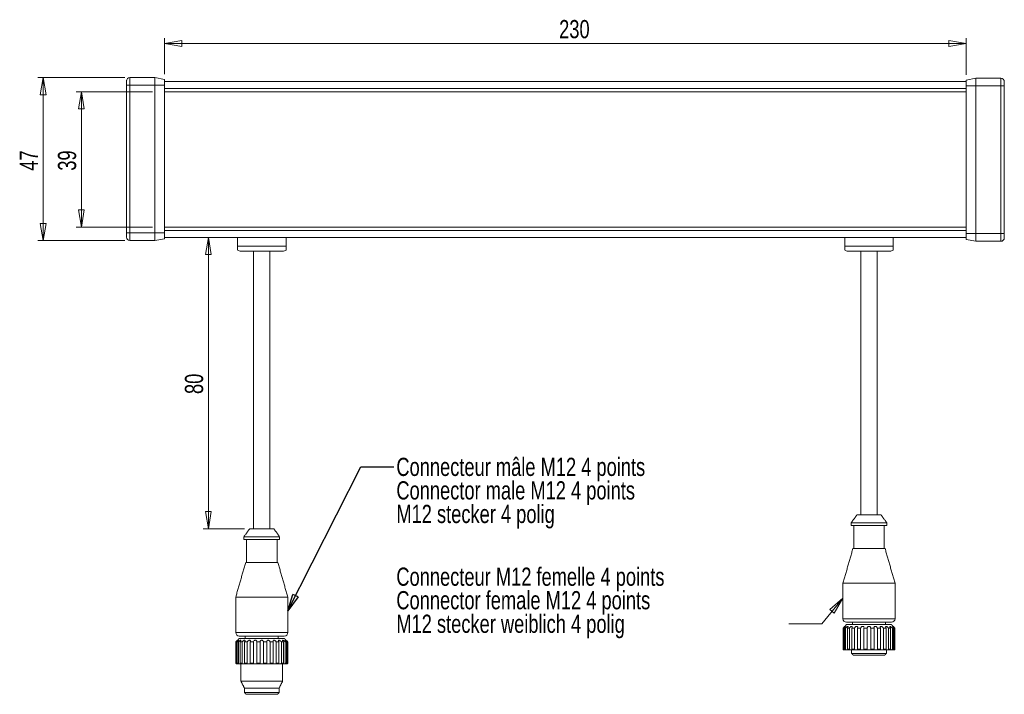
# Model space of a CAD drawing. Header units: millimetres. Extents: x 25 to 384, y 33 to 282.
# Tile 5 of 6: x 182 to 371, y 77 to 207. Entities that reach past the tile are written whole.
import ezdxf

# ---------------------------------------------------------------- set-up
doc = ezdxf.new("R2010")
doc.units = ezdxf.units.MM
doc.styles.add('SLDTEXTSTYLE0', font='TXT', dxfattribs={"width": 0.75})
doc.dimstyles.new('SLDDIMSTYLE0', dxfattribs={"dimtxt": 3.5, "dimasz": 3.302, "dimexe": 0, "dimexo": 0.0625, "dimgap": 0.875, "dimtad": 1, "dimtoh": 1, "dimlfac": 1.5, "dimrnd": 1e-09, "dimzin": 12, "dimdsep": 46, "dimtxsty": 'SLDTEXTSTYLE0', "dimblk1": 'CLOSED', "dimblk2": 'CLOSED', "dimsah": 1, "dimcen": 0.09, "dimadec": 0, "dimazin": 0, "dimtfac": 1, "dimtofl": 0, "dimtmove": 0, "dimatfit": 3, "dimldrblk": 'CLOSED', "dimfxl": 0, "dimtolj": 1, "dimtzin": 12, "dimarcsym": 0})
doc.dimstyles.new('SLDDIMSTYLE1', dxfattribs={"dimtxt": 0, "dimasz": 3.302, "dimexe": 0, "dimexo": 0.0625, "dimgap": 0, "dimtad": 0, "dimtih": 1, "dimtoh": 1, "dimdec": 0, "dimrnd": 1e-09, "dimzin": 0, "dimdsep": 46, "dimtxsty": 'Standard', "dimblk1": 'CLOSED', "dimblk2": 'CLOSED', "dimsah": 1, "dimcen": 0.09, "dimadec": 0, "dimazin": 0, "dimtfac": 3.302, "dimtdec": 0, "dimtofl": 0, "dimtmove": 0, "dimatfit": 3, "dimldrblk": 'CLOSED', "dimfxl": 0, "dimtolj": 1, "dimtzin": 0, "dimarcsym": 0})

# ---------------------------------------------------------------- blocks, each defined once
blk = doc.blocks.new('_CLOSED')
at = {"color": 0, "linetype": 'ByBlock', "lineweight": -2}
for p, q in [((-1, 0.166667), (0, 0)), ((-1, 0.166667), (-1, -0.166667)), ((0, 0), (-1, -0.166667)), ((0, 0), (-1, 0))]:
    blk.add_line(p, q, dxfattribs=at)
blk = doc.blocks.new('*D7')
at = {"color": 7, "linetype": 'Continuous', "lineweight": 0}
for p, q in [((209.39, 196.32), (209.39, 203.21)), ((363.39, 196.18), (363.39, 203.21)), ((209.39, 202.21), (363.39, 202.21))]:
    blk.add_line(p, q, dxfattribs=at)
at = {"color": 7, "linetype": 'Continuous', "lineweight": 0, "xscale": 3.302, "yscale": 3.302, "rotation": 180.0000000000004}
blk.add_blockref('_CLOSED', (209.39, 202.21, 24.38), dxfattribs=at)
at = {"color": 7, "linetype": 'Continuous', "lineweight": 0, "xscale": 3.302, "yscale": 3.302}
blk.add_blockref('_CLOSED', (363.39, 202.21, 24.38), dxfattribs=at)
at = {"color": 7, "linetype": 'Continuous', "lineweight": 0, "insert": (285.19, 206.72), "char_height": 3.5, "attachment_point": 1, "style": 'SLDTEXTSTYLE0'}
blk.add_mtext('230', dxfattribs=at)
blk = doc.blocks.new('*D8')
at = {"color": 7, "linetype": 'Continuous', "lineweight": 0}
for p, q in [((201.72, 195.65), (185.05, 195.65)), ((186.05, 195.65), (186.05, 164.32)), ((201.72, 164.32), (185.05, 164.32))]:
    blk.add_line(p, q, dxfattribs=at)
at = {"color": 7, "linetype": 'Continuous', "lineweight": 0, "xscale": 3.302, "yscale": 3.302}
for p, rotation in [((186.05, 195.65, 24.38), 90.0000000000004), ((186.05, 164.32, 24.38), 270.0000000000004)]:
    blk.add_blockref('_CLOSED', p, dxfattribs=dict(at, rotation=rotation))
at = {"color": 7, "linetype": 'Continuous', "lineweight": 0, "insert": (181.54, 177.75), "char_height": 3.5, "attachment_point": 1, "rotation": 90, "style": 'SLDTEXTSTYLE0'}
blk.add_mtext('47', dxfattribs=at)
blk = doc.blocks.new('*D9')
at = {"color": 7, "linetype": 'Continuous', "lineweight": 0}
for p, q in [((207.05, 192.92), (192.4, 192.92)), ((193.4, 192.92), (193.4, 166.92)), ((207.05, 166.92), (192.4, 166.92))]:
    blk.add_line(p, q, dxfattribs=at)
at = {"color": 7, "linetype": 'Continuous', "lineweight": 0, "xscale": 3.302, "yscale": 3.302}
for p, rotation in [((193.4, 192.92, 24.38), 90.0000000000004), ((193.4, 166.92, 24.38), 270.0000000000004)]:
    blk.add_blockref('_CLOSED', p, dxfattribs=dict(at, rotation=rotation))
at = {"color": 7, "linetype": 'Continuous', "lineweight": 0, "insert": (188.89, 177.75), "char_height": 3.5, "attachment_point": 1, "rotation": 90, "style": 'SLDTEXTSTYLE0'}
blk.add_mtext('39', dxfattribs=at)
blk = doc.blocks.new('*D10')
at = {"color": 7, "linetype": 'Continuous', "lineweight": 0}
for p, q in [((217.79, 108.92), (217.79, 164.92)), ((224.74, 108.92), (216.79, 108.92))]:
    blk.add_line(p, q, dxfattribs=at)
at = {"color": 7, "linetype": 'Continuous', "lineweight": 0, "xscale": 3.302, "yscale": 3.302}
for p, rotation in [((217.79, 164.92, 24.38), 90.0000000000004), ((217.79, 108.92, 24.38), 270.0000000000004)]:
    blk.add_blockref('_CLOSED', p, dxfattribs=dict(at, rotation=rotation))
at = {"color": 7, "linetype": 'Continuous', "lineweight": 0, "insert": (213.28, 134.82), "char_height": 3.5, "attachment_point": 1, "rotation": 90, "style": 'SLDTEXTSTYLE0'}
blk.add_mtext('80', dxfattribs=at)
blk = doc.blocks.new('SW_NOTE_0')
at = {"color": 0, "linetype": 'Continuous', "lineweight": 0, "char_height": 3.5, "attachment_point": 1, "style": 'SLDTEXTSTYLE0'}
for s, insert in [('Connecteur mâle M12 4 points', (0.5, 1.73)), ('Connector male M12 4 points', (0.5, -2.79)), ('M12 stecker 4 polig', (0.5, -7.32))]:
    blk.add_mtext(s, dxfattribs=dict(at, insert=insert))
blk = doc.blocks.new('SW_NOTE_1')
at = {"color": 0, "linetype": 'Continuous', "lineweight": 0, "char_height": 3.5, "attachment_point": 1, "style": 'SLDTEXTSTYLE0'}
for s, insert in [('Connecteur M12 femelle 4 points', (-75.38, 10.79)), ('Connector female M12 4 points', (-75.38, 6.27)), ('M12 stecker weiblich 4 polig', (-75.38, 1.74))]:
    blk.add_mtext(s, dxfattribs=dict(at, insert=insert))

msp = doc.modelspace()

# ---------------------------------------------------------------- linework, layer by layer
at = {"color": 7, "linetype": 'Continuous', "lineweight": 15}
for p, q in [((202.0548, 194.1843), (202.0548, 194.9843)), ((202.7214, 195.651), (202.7214, 194.1843)), ((202.7214, 195.651), (207.4977, 195.651)), ((207.4977, 194.1843), (207.4977, 195.651)), ((207.4977, 195.651), (209.3881, 195.3176)), ((209.3881, 195.3176), (209.3881, 194.1843)), ((209.3881, 194.9176), (363.3881, 194.9176)), ((363.3881, 195.1843), (365.2785, 195.5176)), ((363.3881, 194.051), (363.3881, 195.1843)), ((365.2785, 195.5176), (365.2785, 194.051)), ((370.0548, 195.5176), (365.2785, 195.5176)), ((370.0548, 194.051), (370.0548, 195.5176)), ((202.7214, 194.1843), (202.0548, 194.1843)), ((202.0548, 165.7843), (202.0548, 194.1843)), ((202.7214, 194.1843), (207.4977, 194.1843)), ((202.7214, 194.1843), (202.7214, 165.7843)), ((207.4977, 165.7843), (207.4977, 194.1843)), ((207.4977, 194.1843), (209.3881, 194.1843)), ((209.3881, 194.1843), (209.3881, 165.7843)), ((363.3881, 193.5843), (209.3881, 193.5843)), ((363.3881, 194.051), (365.2785, 194.051)), ((363.3881, 165.651), (363.3881, 194.051)), ((370.0548, 194.051), (365.2785, 194.051)), ((365.2785, 194.051), (365.2785, 165.651)), ((370.7214, 194.051), (370.0548, 194.051)), ((370.0548, 165.651), (370.0548, 194.051)), ((370.7214, 194.851), (370.7214, 194.051)), ((370.7214, 194.051), (370.7214, 165.651)), ((363.3881, 192.9176), (209.3881, 192.9176)), ((363.3881, 166.9176), (209.3881, 166.9176)), ((202.0548, 165.7843), (202.7214, 165.7843)), ((202.0548, 164.9843), (202.0548, 165.7843)), ((202.7214, 165.7843), (207.4977, 165.7843)), ((202.7214, 165.7843), (202.7214, 164.3176)), ((209.3881, 165.7843), (207.4977, 165.7843)), ((207.4977, 164.3176), (207.4977, 165.7843)), ((209.3881, 164.651), (207.4977, 164.3176)), ((209.3881, 166.251), (363.3881, 166.251)), ((209.3881, 165.7843), (209.3881, 164.651)), ((363.3881, 164.9176), (209.3881, 164.9176)), ((223.3881, 163.251), (223.3881, 164.9176)), ((232.7214, 163.251), (232.7214, 164.9176)), ((340.0548, 163.251), (340.0548, 164.9176)), ((349.3881, 163.251), (349.3881, 164.9176)), ((365.2785, 165.651), (363.3881, 165.651)), ((363.3881, 164.5176), (363.3881, 165.651)), ((370.0548, 165.651), (365.2785, 165.651)), ((365.2785, 165.651), (365.2785, 164.1843)), ((370.0548, 165.651), (370.7214, 165.651)), ((370.0548, 164.1843), (370.0548, 165.651)), ((370.7214, 165.651), (370.7214, 164.851)), ((202.7214, 164.3176), (207.4977, 164.3176)), ((223.3881, 163.251), (232.7214, 163.251)), ((340.0548, 163.251), (349.3881, 163.251)), ((365.2785, 164.1843), (363.3881, 164.5176)), ((370.0548, 164.1843), (365.2785, 164.1843)), ((231.7881, 162.251), (224.0548, 162.251)), ((232.0548, 162.251), (231.7881, 162.251)), ((348.4548, 162.251), (340.7214, 162.251)), ((348.7214, 162.251), (348.4548, 162.251)), ((348.1548, 110.051), (341.2881, 110.051)), ((342.4021, 111.5843), (347.0407, 111.5843)), ((225.7355, 108.9176), (230.3741, 108.9176)), ((341.2881, 109.5176), (348.1548, 109.5176)), ((231.4881, 107.3843), (224.6214, 107.3843)), ((224.6214, 106.851), (231.4881, 106.851)), ((341.6331, 105.1176), (347.8098, 105.1176)), ((224.9664, 102.451), (231.1431, 102.451)), ((349.7214, 98.451), (339.7214, 98.451)), ((233.0548, 95.7843), (223.0548, 95.7843)), ((339.7214, 91.6176), (349.7214, 91.6176)), ((349.0548, 90.951), (340.3881, 90.951)), ((223.0548, 88.951), (233.0548, 88.951)), ((339.8163, 89.8176), (339.7326, 89.8176)), ((339.7326, 89.8176), (339.7326, 85.751)), ((339.8163, 85.751), (339.8163, 89.8176)), ((340.2344, 89.8176), (339.9888, 89.8176)), ((339.9888, 89.8176), (339.9888, 85.751)), ((340.2344, 85.751), (340.2344, 89.8176)), ((340.3881, 90.4843), (349.0548, 90.4843)), ((340.9582, 89.8176), (340.5675, 89.8176)), ((340.5675, 89.8176), (340.5675, 85.751)), ((340.9582, 85.751), (340.9582, 89.8176)), ((341.9385, 89.8176), (341.4293, 89.8176)), ((341.4293, 89.8176), (341.4293, 85.751)), ((341.9385, 85.751), (341.9385, 89.8176)), ((343.1084, 89.8176), (342.5155, 89.8176)), ((342.5155, 89.8176), (342.5155, 85.751)), ((343.1084, 85.751), (343.1084, 89.8176)), ((344.3883, 89.8176), (343.752, 89.8176)), ((343.752, 89.8176), (343.752, 85.751)), ((344.3883, 85.751), (344.3883, 89.8176)), ((345.6909, 89.8176), (345.0546, 89.8176)), ((345.0546, 89.8176), (345.0546, 85.751)), ((345.6909, 85.751), (345.6909, 89.8176)), ((346.9274, 89.8176), (346.3345, 89.8176)), ((346.3345, 89.8176), (346.3345, 85.751)), ((346.9274, 85.751), (346.9274, 89.8176)), ((348.0135, 89.8176), (347.5044, 89.8176)), ((347.5044, 89.8176), (347.5044, 85.751)), ((348.0135, 85.751), (348.0135, 89.8176)), ((348.8754, 89.8176), (348.4847, 89.8176)), ((348.4847, 89.8176), (348.4847, 85.751)), ((348.8754, 85.751), (348.8754, 89.8176)), ((349.4541, 89.8176), (349.2085, 89.8176)), ((349.2085, 89.8176), (349.2085, 85.751)), ((349.4541, 85.751), (349.4541, 89.8176)), ((349.7103, 89.8176), (349.6266, 89.8176)), ((349.6266, 89.8176), (349.6266, 85.751)), ((349.7103, 85.751), (349.7103, 89.8176)), ((223.1497, 87.151), (223.0659, 87.151)), ((223.0659, 87.151), (223.0659, 83.0843)), ((223.1497, 83.0843), (223.1497, 87.151)), ((223.5677, 87.151), (223.3221, 87.151)), ((223.3221, 87.151), (223.3221, 83.0843)), ((223.5677, 83.0843), (223.5677, 87.151)), ((232.3881, 88.2843), (223.7214, 88.2843)), ((223.7214, 87.8176), (232.3881, 87.8176)), ((224.2915, 87.151), (223.9008, 87.151)), ((223.9008, 87.151), (223.9008, 83.0843)), ((224.2915, 83.0843), (224.2915, 87.151)), ((225.2718, 87.151), (224.7627, 87.151)), ((224.7627, 87.151), (224.7627, 83.0843)), ((225.2718, 83.0843), (225.2718, 87.151)), ((226.4418, 87.151), (225.8488, 87.151)), ((225.8488, 87.151), (225.8488, 83.0843)), ((226.4418, 83.0843), (226.4418, 87.151)), ((227.7216, 87.151), (227.0854, 87.151)), ((227.0854, 87.151), (227.0854, 83.0843)), ((227.7216, 83.0843), (227.7216, 87.151)), ((229.0242, 87.151), (228.3879, 87.151)), ((228.3879, 87.151), (228.3879, 83.0843)), ((229.0242, 83.0843), (229.0242, 87.151)), ((230.2607, 87.151), (229.6678, 87.151)), ((229.6678, 87.151), (229.6678, 83.0843)), ((230.2607, 83.0843), (230.2607, 87.151)), ((231.3469, 87.151), (230.8377, 87.151)), ((230.8377, 87.151), (230.8377, 83.0843)), ((231.3469, 83.0843), (231.3469, 87.151)), ((232.2087, 87.151), (231.818, 87.151)), ((231.818, 87.151), (231.818, 83.0843)), ((232.2087, 83.0843), (232.2087, 87.151)), ((232.7874, 87.151), (232.5419, 87.151)), ((232.5419, 87.151), (232.5419, 83.0843)), ((232.7874, 83.0843), (232.7874, 87.151)), ((233.0437, 87.151), (232.9599, 87.151)), ((232.9599, 87.151), (232.9599, 83.0843)), ((233.0437, 83.0843), (233.0437, 87.151)), ((339.7326, 85.751), (339.8163, 85.751)), ((339.9516, 85.6176), (339.8641, 85.6176)), ((339.9516, 85.6176), (340.1118, 85.6176)), ((339.9888, 85.751), (340.2344, 85.751)), ((340.3642, 85.6176), (340.1076, 85.6176)), ((340.3642, 85.6176), (340.6655, 85.6176)), ((340.5675, 85.751), (340.9582, 85.751)), ((341.0738, 85.6176), (340.6655, 85.6176)), ((341.0738, 85.6176), (341.501, 85.6176)), ((341.4293, 85.751), (341.9385, 85.751)), ((342.0319, 85.6176), (341.4998, 85.6176)), ((342.0319, 85.6176), (342.5537, 85.6176)), ((342.5155, 85.751), (343.1084, 85.751)), ((343.1733, 85.6176), (342.5537, 85.6176)), ((343.1733, 85.6176), (343.7553, 85.6176)), ((343.752, 85.751), (344.3883, 85.751)), ((344.4202, 85.6176), (343.7553, 85.6176)), ((344.4202, 85.6176), (345.0227, 85.6176)), ((345.6876, 85.6176), (345.0227, 85.6176)), ((345.0546, 85.751), (345.6909, 85.751)), ((345.6876, 85.6176), (346.2696, 85.6176)), ((346.8892, 85.6176), (346.2696, 85.6176)), ((346.3345, 85.751), (346.9274, 85.751)), ((346.8892, 85.6176), (347.411, 85.6176)), ((347.9431, 85.6176), (347.411, 85.6176)), ((347.5044, 85.751), (348.0135, 85.751)), ((347.9431, 85.6176), (348.3691, 85.6176)), ((348.7774, 85.6176), (348.3691, 85.6176)), ((348.4847, 85.751), (348.8754, 85.751)), ((348.7771, 85.6176), (349.0786, 85.6176)), ((349.3353, 85.6176), (349.0786, 85.6176)), ((349.2085, 85.751), (349.4541, 85.751)), ((349.3319, 85.6176), (349.4912, 85.6176)), ((349.5788, 85.6176), (349.4912, 85.6176)), ((349.6266, 85.751), (349.7103, 85.751)), ((341.3881, 84.951), (348.0548, 84.951)), ((347.7214, 84.6176), (341.7214, 84.6176)), ((223.0659, 83.0843), (223.1497, 83.0843)), ((223.285, 82.951), (223.1974, 82.951)), ((223.285, 82.951), (223.4451, 82.951)), ((223.3221, 83.0843), (223.5677, 83.0843)), ((223.6976, 82.951), (223.4409, 82.951)), ((223.6976, 82.951), (223.9988, 82.951)), ((223.9008, 83.0843), (224.2915, 83.0843)), ((224.4071, 82.951), (223.9988, 82.951)), ((224.4071, 82.951), (224.8343, 82.951)), ((224.7627, 83.0843), (225.2718, 83.0843)), ((225.3652, 82.951), (224.8331, 82.951)), ((225.3652, 82.951), (225.887, 82.951)), ((225.8488, 83.0843), (226.4418, 83.0843)), ((226.5066, 82.951), (225.887, 82.951)), ((226.5066, 82.951), (227.0886, 82.951)), ((227.0854, 83.0843), (227.7216, 83.0843)), ((227.7535, 82.951), (227.0886, 82.951)), ((227.7535, 82.951), (228.356, 82.951)), ((229.021, 82.951), (228.356, 82.951)), ((228.3879, 83.0843), (229.0242, 83.0843)), ((229.021, 82.951), (229.6029, 82.951)), ((230.2225, 82.951), (229.6029, 82.951)), ((229.6678, 83.0843), (230.2607, 83.0843)), ((230.2225, 82.951), (230.7443, 82.951)), ((231.2764, 82.951), (230.7443, 82.951)), ((230.8377, 83.0843), (231.3469, 83.0843)), ((231.2764, 82.951), (231.7025, 82.951)), ((232.1107, 82.951), (231.7025, 82.951)), ((231.818, 83.0843), (232.2087, 83.0843)), ((232.1104, 82.951), (232.412, 82.951)), ((232.6686, 82.951), (232.412, 82.951)), ((232.5419, 83.0843), (232.7874, 83.0843)), ((232.6652, 82.951), (232.8246, 82.951)), ((232.9121, 82.951), (232.8246, 82.951)), ((232.9599, 83.0843), (233.0437, 83.0843)), ((224.0548, 79.5927), (232.0548, 79.5927)), ((231.3881, 78.2843), (224.7214, 78.2843)), ((224.7214, 77.4176), (231.3881, 77.4176)), ((231.0548, 77.0843), (225.0548, 77.0843))]:
    msp.add_line(p, q, dxfattribs=at)
at = {"color": 7, "linetype": 'Continuous', "lineweight": 0, "flags": 128}
msp.add_lwpolyline([(329.2919, 90.6605), (335.6419, 90.6605), (339.7214, 95.5974)], dxfattribs=at)
at = {"color": 7, "linetype": 'Continuous', "lineweight": 15, "flags": 128}
for points in [[(343.7508, 89.9682), (343.7508, 89.9703), (343.7025, 90.0656), (343.638, 90.1197), (343.5681, 90.1456), (343.4854, 90.1496), (343.4099, 90.1335), (343.3201, 90.0911), (343.2207, 90.0093), (343.1304, 89.8763), (343.1084, 89.8176), (343.1084, 89.8176)], [(227.0842, 87.3016), (227.0842, 87.3036), (227.0359, 87.3989), (226.9713, 87.4531), (226.9014, 87.4789), (226.8187, 87.483), (226.7432, 87.4669), (226.6535, 87.4245), (226.554, 87.3427), (226.4637, 87.2096), (226.4418, 87.151), (226.4418, 87.151)]]:
    msp.add_lwpolyline(points, dxfattribs=at)
at = {"color": 7, "linetype": 'Continuous', "lineweight": 15}
for centre, radius, start, end in [((202.7214, 194.9843), 0.6667, 90, 180), ((370.0548, 194.851), 0.6667, 0, 90), ((202.7214, 164.9843), 0.6667, 180, 270), ((370.0548, 164.851), 0.6667, 270, 0), ((224.0548, 163.251), 1, 228.13168, 270), ((232.0548, 163.251), 1, 270, 311.897233), ((340.7214, 163.251), 1, 228.13168, 270), ((348.7214, 163.251), 1, 270, 311.897233), ((340.3881, 91.6176), 0.6667, 180, 270), ((349.0548, 91.6176), 0.6667, 270, 0), ((223.7214, 88.951), 0.6667, 180, 270), ((232.3881, 88.951), 0.6667, 270, 0)]:
    msp.add_arc(centre, radius, start, end, dxfattribs=at)
for points, knots in [([(202.0548, 194.9843), (202.0548, 194.9848), (202.0548, 195.0089), (202.0574, 195.0517), (202.0645, 195.1005), (202.0715, 195.1336), (202.0754, 195.149), (202.0758, 195.1505), (202.0759, 195.151)], [0, 0, 0, 0, 0.00424297, 0.22081178, 0.43786002, 0.65630462, 0.87525232, 1, 1, 1, 1]), ([(370.7214, 164.851), (370.7214, 164.8505), (370.7214, 164.8264), (370.7188, 164.7836), (370.7117, 164.7348), (370.7047, 164.7017), (370.7008, 164.6863), (370.7004, 164.6848), (370.7003, 164.6843)], [0, 0, 0, 0, 0.00424297, 0.22081178, 0.43786002, 0.65630462, 0.87525232, 1, 1, 1, 1]), ([(223.3881, 162.5074), (223.3881, 162.5074), (223.3881, 162.5074), (223.3881, 162.5262), (223.3881, 162.5644), (223.3881, 162.6222), (223.3881, 162.6982), (223.3881, 162.7754), (223.3881, 162.8563), (223.3881, 162.9243), (223.3881, 162.9969), (223.3881, 163.083), (223.3881, 163.1713), (223.3881, 163.233), (223.3881, 163.251)], [0, 0, 0, 0, 0.09319682, 0.23190869, 0.37247565, 0.51403224, 0.61553384, 0.71844318, 0.77273868, 0.82781938, 0.8692277, 0.91159014, 0.97429477, 1, 1, 1, 1]), ([(232.7214, 163.251), (232.7214, 163.207), (232.7214, 163.1192), (232.7214, 163.0096), (232.7214, 162.9214), (232.7214, 162.8317), (232.7214, 162.7448), (232.7214, 162.6601), (232.7214, 162.5937), (232.7214, 162.5454), (232.7214, 162.5173), (232.7214, 162.5049), (232.7214, 162.5069), (232.7214, 162.5074)], [0, 0, 0, 0, 0.062771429, 0.125200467, 0.177870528, 0.231960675, 0.327641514, 0.425630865, 0.555481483, 0.686671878, 0.820523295, 0.954892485, 1, 1, 1, 1]), ([(340.0548, 162.5074), (340.0548, 162.5074), (340.0548, 162.5074), (340.0548, 162.5262), (340.0548, 162.5644), (340.0548, 162.6222), (340.0548, 162.6982), (340.0548, 162.7754), (340.0548, 162.8563), (340.0548, 162.9243), (340.0548, 162.9969), (340.0548, 163.083), (340.0548, 163.1713), (340.0548, 163.233), (340.0548, 163.251)], [0, 0, 0, 0, 0.09319682, 0.23190869, 0.37247565, 0.51403224, 0.61553384, 0.71844318, 0.77273868, 0.82781938, 0.8692277, 0.91159014, 0.97429477, 1, 1, 1, 1]), ([(349.3881, 163.251), (349.3881, 163.207), (349.3881, 163.1192), (349.3881, 163.0096), (349.3881, 162.9214), (349.3881, 162.8317), (349.3881, 162.7448), (349.3881, 162.6601), (349.3881, 162.5937), (349.3881, 162.5454), (349.3881, 162.5173), (349.3881, 162.5049), (349.3881, 162.5069), (349.3881, 162.5074)], [0, 0, 0, 0, 0.062771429, 0.125200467, 0.177870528, 0.231960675, 0.327641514, 0.425630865, 0.555481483, 0.686671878, 0.820523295, 0.954892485, 1, 1, 1, 1]), ([(339.7326, 89.8176), (339.7839, 89.8695), (339.8709, 89.9573), (339.9699, 90.0608), (340.0249, 90.1191), (340.0522, 90.1482), (340.0522, 90.1483), (340.0523, 90.1483)], [0, 0, 0, 0, 0.349751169, 0.592842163, 0.768752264, 0.907218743, 1, 1, 1, 1]), ([(339.9888, 89.8176), (340.0362, 89.8695), (340.1167, 89.9574), (340.1913, 90.0605), (340.2235, 90.1198), (340.2277, 90.1494), (340.2093, 90.1536), (340.1697, 90.1343), (340.1049, 90.0878), (340.0026, 90.0001), (339.9001, 89.9027), (339.8356, 89.8372), (339.8163, 89.8176)], [0, 0, 0, 0, 0.17477844, 0.29625642, 0.38416261, 0.45335739, 0.52291861, 0.58485118, 0.66554712, 0.77744895, 0.93352879, 1, 1, 1, 1]), ([(340.5675, 89.8176), (340.6078, 89.8695), (340.6762, 89.9574), (340.7217, 90.0605), (340.7279, 90.1198), (340.7083, 90.1494), (340.6689, 90.1536), (340.6104, 90.1343), (340.529, 90.0878), (340.4147, 90.0001), (340.3115, 89.9027), (340.2521, 89.8372), (340.2344, 89.8176)], [0, 0, 0, 0, 0.17477844, 0.29625642, 0.38416261, 0.45335739, 0.52291861, 0.58485118, 0.66554712, 0.77744895, 0.93352879, 1, 1, 1, 1]), ([(341.4293, 89.8176), (341.4598, 89.8695), (341.5114, 89.9574), (341.5247, 90.0605), (341.5044, 90.1198), (341.4623, 90.1494), (341.4046, 90.1536), (341.3312, 90.1343), (341.2387, 90.0878), (341.1204, 90.0001), (341.0234, 89.9027), (340.9732, 89.8372), (340.9582, 89.8176)], [0, 0, 0, 0, 0.17477844, 0.29625642, 0.38416261, 0.45335739, 0.52291861, 0.58485118, 0.66554712, 0.77744895, 0.93352879, 1, 1, 1, 1]), ([(342.5155, 89.8176), (342.534, 89.8695), (342.5653, 89.9574), (342.5455, 90.0605), (342.5002, 90.1198), (342.4385, 90.1494), (342.3664, 90.1536), (342.2831, 90.1343), (342.1858, 90.0878), (342.0714, 90.0001), (341.9873, 89.9027), (341.9497, 89.8372), (341.9385, 89.8176)], [0, 0, 0, 0, 0.17477844, 0.29625642, 0.38416261, 0.45335739, 0.52291861, 0.58485118, 0.66554712, 0.77744895, 0.93352879, 1, 1, 1, 1]), ([(345.0546, 89.8176), (345.0463, 89.8695), (345.0321, 89.9574), (344.9524, 90.0605), (344.8677, 90.1198), (344.7805, 90.1494), (344.695, 90.1536), (344.6092, 90.1343), (344.5221, 90.0878), (344.4382, 90.0001), (344.3957, 89.9027), (344.39, 89.8372), (344.3883, 89.8176)], [0, 0, 0, 0, 0.17477844, 0.29625642, 0.38416261, 0.45335739, 0.52291861, 0.58485118, 0.66554712, 0.77744895, 0.93352879, 1, 1, 1, 1]), ([(346.3345, 89.8176), (346.3131, 89.8695), (346.2769, 89.9574), (346.1743, 90.0605), (346.078, 90.1198), (345.9867, 90.1494), (345.9031, 90.1536), (345.8248, 90.1343), (345.7521, 90.0878), (345.6926, 90.0001), (345.6761, 89.9027), (345.6875, 89.8372), (345.6909, 89.8176)], [0, 0, 0, 0, 0.174778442, 0.29625642, 0.384162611, 0.453357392, 0.522918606, 0.584851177, 0.665547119, 0.777448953, 0.933528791, 1, 1, 1, 1]), ([(347.5044, 89.8176), (347.4715, 89.8695), (347.4157, 89.9574), (347.2973, 90.0605), (347.196, 90.1198), (347.1066, 90.1494), (347.0307, 90.1536), (346.9653, 90.1343), (346.9118, 90.0878), (346.8808, 90.0001), (346.8914, 89.9027), (346.9191, 89.8372), (346.9274, 89.8176)], [0, 0, 0, 0, 0.17477844, 0.29625642, 0.38416261, 0.45335739, 0.52291861, 0.58485118, 0.66554712, 0.77744895, 0.93352879, 1, 1, 1, 1]), ([(348.4847, 89.8176), (348.4425, 89.8695), (348.3709, 89.9574), (348.2447, 90.0605), (348.1453, 90.1198), (348.0641, 90.1494), (348.0009, 90.1536), (347.9529, 90.1343), (347.9222, 90.0878), (347.9219, 90.0001), (347.9588, 89.9027), (348.001, 89.8372), (348.0135, 89.8176)], [0, 0, 0, 0, 0.17477844, 0.29625642, 0.38416261, 0.45335739, 0.52291861, 0.58485118, 0.66554712, 0.77744895, 0.93352879, 1, 1, 1, 1]), ([(349.2085, 89.8176), (349.1599, 89.8695), (349.0774, 89.9574), (348.9521, 90.0605), (348.8612, 90.1198), (348.7937, 90.1494), (348.7476, 90.1536), (348.7202, 90.1343), (348.7146, 90.0878), (348.7449, 90.0001), (348.8057, 89.9027), (348.8593, 89.8372), (348.8754, 89.8176)], [0, 0, 0, 0, 0.174778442, 0.29625642, 0.384162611, 0.453357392, 0.522918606, 0.584851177, 0.665547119, 0.777448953, 0.933528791, 1, 1, 1, 1]), ([(349.6266, 89.8176), (349.5748, 89.8695), (349.487, 89.9574), (349.3711, 90.0605), (349.2951, 90.1198), (349.2458, 90.1494), (349.2199, 90.1536), (349.2151, 90.1343), (349.2348, 90.0878), (349.2937, 90.0001), (349.3741, 89.9027), (349.4357, 89.8372), (349.4541, 89.8176)], [0, 0, 0, 0, 0.174778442, 0.29625642, 0.384162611, 0.453357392, 0.522918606, 0.584851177, 0.665547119, 0.777448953, 0.933528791, 1, 1, 1, 1]), ([(349.3906, 90.1483), (349.3899, 90.149), (349.3873, 90.1518), (349.4048, 90.1331), (349.4469, 90.0882), (349.5311, 89.9998), (349.6255, 89.9028), (349.6908, 89.8372), (349.7103, 89.8176)], [0, 0, 0, 0, 0.04636695, 0.17016333, 0.33146561, 0.55514502, 0.86713139, 1, 1, 1, 1]), ([(223.0659, 87.151), (223.1172, 87.2028), (223.2042, 87.2906), (223.3033, 87.3941), (223.3583, 87.4524), (223.3855, 87.4816), (223.3856, 87.4816), (223.3856, 87.4816)], [0, 0, 0, 0, 0.349751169, 0.592842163, 0.768752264, 0.907218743, 1, 1, 1, 1]), ([(223.3221, 87.151), (223.3696, 87.2028), (223.4501, 87.2907), (223.5247, 87.3938), (223.5568, 87.4531), (223.561, 87.4828), (223.5426, 87.4869), (223.503, 87.4676), (223.4383, 87.4211), (223.3359, 87.3334), (223.2335, 87.2361), (223.1689, 87.1705), (223.1497, 87.151)], [0, 0, 0, 0, 0.174778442, 0.29625642, 0.384162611, 0.453357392, 0.522918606, 0.584851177, 0.665547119, 0.777448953, 0.933528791, 1, 1, 1, 1]), ([(223.9008, 87.151), (223.9412, 87.2028), (224.0095, 87.2907), (224.0551, 87.3938), (224.0612, 87.4531), (224.0416, 87.4828), (224.0022, 87.4869), (223.9437, 87.4676), (223.8623, 87.4211), (223.7481, 87.3334), (223.6448, 87.2361), (223.5854, 87.1705), (223.5677, 87.151)], [0, 0, 0, 0, 0.17477844, 0.29625642, 0.38416261, 0.45335739, 0.52291861, 0.58485118, 0.66554712, 0.77744895, 0.93352879, 1, 1, 1, 1]), ([(224.7627, 87.151), (224.7931, 87.2028), (224.8447, 87.2907), (224.858, 87.3938), (224.8377, 87.4531), (224.7957, 87.4828), (224.738, 87.4869), (224.6645, 87.4676), (224.5721, 87.4211), (224.4537, 87.3334), (224.3567, 87.2361), (224.3065, 87.1705), (224.2915, 87.151)], [0, 0, 0, 0, 0.17477844, 0.29625642, 0.38416261, 0.45335739, 0.52291861, 0.58485118, 0.66554712, 0.77744895, 0.93352879, 1, 1, 1, 1]), ([(225.8488, 87.151), (225.8673, 87.2028), (225.8986, 87.2907), (225.8789, 87.3938), (225.8335, 87.4531), (225.7719, 87.4828), (225.6998, 87.4869), (225.6164, 87.4676), (225.5192, 87.4211), (225.4047, 87.3334), (225.3206, 87.2361), (225.283, 87.1705), (225.2718, 87.151)], [0, 0, 0, 0, 0.17477844, 0.29625642, 0.38416261, 0.45335739, 0.52291861, 0.58485118, 0.66554712, 0.77744895, 0.93352879, 1, 1, 1, 1]), ([(228.3879, 87.151), (228.3796, 87.2028), (228.3655, 87.2907), (228.2857, 87.3938), (228.201, 87.4531), (228.1138, 87.4828), (228.0283, 87.4869), (227.9425, 87.4676), (227.8554, 87.4211), (227.7715, 87.3334), (227.729, 87.2361), (227.7233, 87.1705), (227.7216, 87.151)], [0, 0, 0, 0, 0.174778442, 0.29625642, 0.384162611, 0.453357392, 0.522918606, 0.584851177, 0.665547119, 0.777448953, 0.933528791, 1, 1, 1, 1]), ([(229.6678, 87.151), (229.6464, 87.2028), (229.6102, 87.2907), (229.5077, 87.3938), (229.4114, 87.4531), (229.32, 87.4828), (229.2364, 87.4869), (229.1582, 87.4676), (229.0854, 87.4211), (229.0259, 87.3334), (229.0094, 87.2361), (229.0208, 87.1705), (229.0242, 87.151)], [0, 0, 0, 0, 0.17477844, 0.29625642, 0.38416261, 0.45335739, 0.52291861, 0.58485118, 0.66554712, 0.77744895, 0.93352879, 1, 1, 1, 1]), ([(230.8377, 87.151), (230.8048, 87.2028), (230.749, 87.2907), (230.6306, 87.3938), (230.5293, 87.4531), (230.44, 87.4828), (230.364, 87.4869), (230.2987, 87.4676), (230.2451, 87.4211), (230.2142, 87.3334), (230.2247, 87.2361), (230.2524, 87.1705), (230.2607, 87.151)], [0, 0, 0, 0, 0.17477844, 0.29625642, 0.38416261, 0.45335739, 0.52291861, 0.58485118, 0.66554712, 0.77744895, 0.93352879, 1, 1, 1, 1]), ([(231.818, 87.151), (231.7758, 87.2028), (231.7042, 87.2907), (231.5781, 87.3938), (231.4786, 87.4531), (231.3974, 87.4828), (231.3342, 87.4869), (231.2862, 87.4676), (231.2556, 87.4211), (231.2552, 87.3334), (231.2922, 87.2361), (231.3343, 87.1705), (231.3469, 87.151)], [0, 0, 0, 0, 0.174778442, 0.29625642, 0.384162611, 0.453357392, 0.522918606, 0.584851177, 0.665547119, 0.777448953, 0.933528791, 1, 1, 1, 1]), ([(232.5419, 87.151), (232.4932, 87.2028), (232.4107, 87.2907), (232.2854, 87.3938), (232.1946, 87.4531), (232.127, 87.4828), (232.0809, 87.4869), (232.0536, 87.4676), (232.0479, 87.4211), (232.0782, 87.3334), (232.139, 87.2361), (232.1927, 87.1705), (232.2087, 87.151)], [0, 0, 0, 0, 0.17477844, 0.29625642, 0.38416261, 0.45335739, 0.52291861, 0.58485118, 0.66554712, 0.77744895, 0.93352879, 1, 1, 1, 1]), ([(232.9599, 87.151), (232.9081, 87.2028), (232.8203, 87.2907), (232.7044, 87.3938), (232.6284, 87.4531), (232.5791, 87.4828), (232.5532, 87.4869), (232.5484, 87.4676), (232.5681, 87.4211), (232.627, 87.3334), (232.7075, 87.2361), (232.7691, 87.1705), (232.7874, 87.151)], [0, 0, 0, 0, 0.17477844, 0.29625642, 0.38416261, 0.45335739, 0.52291861, 0.58485118, 0.66554712, 0.77744895, 0.93352879, 1, 1, 1, 1]), ([(232.724, 87.4816), (232.7233, 87.4824), (232.7207, 87.4852), (232.7381, 87.4665), (232.7803, 87.4216), (232.8644, 87.3332), (232.9589, 87.2361), (233.0242, 87.1706), (233.0437, 87.151)], [0, 0, 0, 0, 0.046366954, 0.170163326, 0.331465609, 0.555145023, 0.86713139, 1, 1, 1, 1]), ([(339.8641, 85.6176), (339.8638, 85.6176), (339.8484, 85.6177), (339.8181, 85.6233), (339.7786, 85.6468), (339.75, 85.6805), (339.7348, 85.7169), (339.7332, 85.7413), (339.7326, 85.751)], [0, 0, 0, 0, 0.00417714, 0.24279937, 0.4529929, 0.65498155, 0.86224471, 1, 1, 1, 1]), ([(339.8163, 85.751), (339.8177, 85.736), (339.8206, 85.7061), (339.843, 85.6663), (339.8763, 85.6364), (339.9148, 85.6201), (339.9404, 85.6184), (339.9516, 85.6176)], [0, 0, 0, 0, 0.21112097, 0.42288369, 0.63357616, 0.8384875, 1, 1, 1, 1]), ([(340.1076, 85.6176), (340.1074, 85.6176), (340.0943, 85.6177), (340.068, 85.6233), (340.0322, 85.6468), (340.0054, 85.6805), (339.9909, 85.7169), (339.9894, 85.7413), (339.9888, 85.751)], [0, 0, 0, 0, 0.00417714, 0.24279937, 0.4529929, 0.65498155, 0.86224471, 1, 1, 1, 1]), ([(340.2344, 85.751), (340.2357, 85.736), (340.2382, 85.7061), (340.2587, 85.6663), (340.29, 85.6364), (340.3272, 85.6201), (340.3529, 85.6184), (340.3642, 85.6176)], [0, 0, 0, 0, 0.21112097, 0.42288369, 0.63357616, 0.8384875, 1, 1, 1, 1]), ([(340.6655, 85.6176), (340.6653, 85.6176), (340.6556, 85.6177), (340.6351, 85.6233), (340.6053, 85.6468), (340.5823, 85.6805), (340.5694, 85.7169), (340.5681, 85.7413), (340.5675, 85.751)], [0, 0, 0, 0, 0.00417714, 0.24279937, 0.4529929, 0.65498155, 0.86224471, 1, 1, 1, 1]), ([(340.9582, 85.751), (340.9593, 85.736), (340.9614, 85.7061), (340.9786, 85.6663), (341.0057, 85.6364), (341.039, 85.6201), (341.0631, 85.6184), (341.0738, 85.6176)], [0, 0, 0, 0, 0.21112097, 0.42288369, 0.63357616, 0.8384875, 1, 1, 1, 1]), ([(341.4998, 85.6176), (341.4997, 85.6176), (341.4939, 85.6177), (341.4806, 85.6233), (341.459, 85.6468), (341.4411, 85.6805), (341.4309, 85.7169), (341.4298, 85.7413), (341.4293, 85.751)], [0, 0, 0, 0, 0.004177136, 0.242799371, 0.452992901, 0.654981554, 0.862244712, 1, 1, 1, 1]), ([(341.9385, 85.751), (341.9392, 85.736), (341.9408, 85.7061), (341.9535, 85.6663), (341.9746, 85.6364), (342.0019, 85.6201), (342.0227, 85.6184), (342.0319, 85.6176)], [0, 0, 0, 0, 0.21112097, 0.42288369, 0.63357616, 0.8384875, 1, 1, 1, 1]), ([(342.5537, 85.6176), (342.5537, 85.6176), (342.5522, 85.6177), (342.547, 85.6233), (342.5349, 85.6468), (342.5236, 85.6805), (342.5166, 85.7169), (342.5158, 85.7413), (342.5155, 85.751)], [0, 0, 0, 0, 0.00417714, 0.24279937, 0.4529929, 0.65498155, 0.86224471, 1, 1, 1, 1]), ([(343.1084, 85.751), (343.1088, 85.736), (343.1097, 85.7061), (343.117, 85.6663), (343.1307, 85.6364), (343.15, 85.6201), (343.1662, 85.6184), (343.1733, 85.6176)], [0, 0, 0, 0, 0.21112097, 0.42288369, 0.63357616, 0.8384875, 1, 1, 1, 1]), ([(343.7553, 85.6176), (343.7553, 85.6176), (343.7584, 85.6177), (343.7616, 85.6233), (343.7599, 85.6468), (343.7558, 85.6805), (343.7525, 85.7169), (343.7522, 85.7413), (343.752, 85.751)], [0, 0, 0, 0, 0.00417714, 0.24279937, 0.4529929, 0.65498155, 0.86224471, 1, 1, 1, 1]), ([(344.3883, 85.751), (344.3883, 85.736), (344.3884, 85.7061), (344.3899, 85.6663), (344.3952, 85.6364), (344.4053, 85.6201), (344.4156, 85.6184), (344.4202, 85.6176)], [0, 0, 0, 0, 0.211120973, 0.42288369, 0.633576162, 0.838487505, 1, 1, 1, 1]), ([(345.0227, 85.6176), (345.0228, 85.6176), (345.0301, 85.6177), (345.0415, 85.6233), (345.0504, 85.6468), (345.0538, 85.6805), (345.0545, 85.7169), (345.0546, 85.7413), (345.0546, 85.751)], [0, 0, 0, 0, 0.00417714, 0.24279937, 0.4529929, 0.65498155, 0.86224471, 1, 1, 1, 1]), ([(345.6909, 85.751), (345.6905, 85.736), (345.6898, 85.7061), (345.6854, 85.6663), (345.6819, 85.6364), (345.682, 85.6201), (345.6859, 85.6184), (345.6876, 85.6176)], [0, 0, 0, 0, 0.21112097, 0.42288369, 0.63357616, 0.8384875, 1, 1, 1, 1]), ([(346.2696, 85.6176), (346.2698, 85.6176), (346.2809, 85.6177), (346.2997, 85.6233), (346.3185, 85.6468), (346.3292, 85.6805), (346.3338, 85.7169), (346.3343, 85.7413), (346.3345, 85.751)], [0, 0, 0, 0, 0.00417714, 0.24279937, 0.4529929, 0.65498155, 0.86224471, 1, 1, 1, 1]), ([(346.9274, 85.751), (346.9267, 85.736), (346.9253, 85.7061), (346.9151, 85.6663), (346.9032, 85.6364), (346.8934, 85.6201), (346.8905, 85.6184), (346.8892, 85.6176)], [0, 0, 0, 0, 0.21112097, 0.42288369, 0.63357616, 0.8384875, 1, 1, 1, 1]), ([(347.411, 85.6176), (347.4113, 85.6176), (347.4253, 85.6177), (347.4503, 85.6233), (347.4778, 85.6468), (347.495, 85.6805), (347.5032, 85.7169), (347.5041, 85.7413), (347.5044, 85.751)], [0, 0, 0, 0, 0.00417714, 0.24279937, 0.4529929, 0.65498155, 0.86224471, 1, 1, 1, 1]), ([(348.0135, 85.751), (348.0125, 85.736), (348.0105, 85.7061), (347.9954, 85.6663), (347.9758, 85.6364), (347.9567, 85.6201), (347.9472, 85.6184), (347.9431, 85.6176)], [0, 0, 0, 0, 0.211120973, 0.42288369, 0.633576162, 0.838487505, 1, 1, 1, 1]), ([(348.3691, 85.6176), (348.3694, 85.6176), (348.3855, 85.6177), (348.415, 85.6233), (348.4492, 85.6468), (348.4718, 85.6805), (348.4831, 85.7169), (348.4842, 85.7413), (348.4847, 85.751)], [0, 0, 0, 0, 0.00417714, 0.24279937, 0.4529929, 0.65498155, 0.86224471, 1, 1, 1, 1]), ([(348.8754, 85.751), (348.8741, 85.736), (348.8716, 85.7061), (348.8526, 85.6663), (348.8266, 85.6364), (348.7995, 85.6201), (348.7842, 85.6184), (348.7774, 85.6176)], [0, 0, 0, 0, 0.21112097, 0.42288369, 0.63357616, 0.8384875, 1, 1, 1, 1]), ([(349.0786, 85.6176), (349.0789, 85.6176), (349.0834, 85.6177), (349.0919, 85.6181), (349.1043, 85.6197), (349.1166, 85.6225), (349.128, 85.6263), (349.1384, 85.6308), (349.1478, 85.636), (349.1568, 85.642), (349.1651, 85.6488), (349.1727, 85.6561), (349.1794, 85.6639), (349.1856, 85.6723), (349.1911, 85.6813), (349.1959, 85.6908), (349.2, 85.7008), (349.2033, 85.7112), (349.2061, 85.7231), (349.2081, 85.7364), (349.2084, 85.7461), (349.2085, 85.751)], [0, 0, 0, 0, 0.00415903, 0.0625563, 0.12144576, 0.18198312, 0.24312894, 0.29469107, 0.34664234, 0.39982169, 0.45342483, 0.50306117, 0.55303119, 0.60403439, 0.65538841, 0.70631728, 0.75758784, 0.8099281, 0.86263633, 0.93090639, 1, 1, 1, 1]), ([(349.4541, 85.751), (349.454, 85.7473), (349.4539, 85.7399), (349.4525, 85.7289), (349.4503, 85.7178), (349.4472, 85.7071), (349.4433, 85.6966), (349.4386, 85.6866), (349.4331, 85.6769), (349.4269, 85.6678), (349.4201, 85.6594), (349.4128, 85.6517), (349.4049, 85.6445), (349.3967, 85.6382), (349.3883, 85.6328), (349.3798, 85.6282), (349.3711, 85.6244), (349.3606, 85.6209), (349.3485, 85.6182), (349.3397, 85.6178), (349.3353, 85.6176)], [0, 0, 0, 0, 0.051864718, 0.104087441, 0.157438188, 0.211178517, 0.263191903, 0.315567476, 0.369091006, 0.423015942, 0.474736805, 0.526830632, 0.580118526, 0.633828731, 0.684142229, 0.734817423, 0.786628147, 0.83882793, 0.918747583, 1, 1, 1, 1]), ([(349.4912, 85.6176), (349.4915, 85.6176), (349.5084, 85.6177), (349.5406, 85.6233), (349.581, 85.6468), (349.6095, 85.6805), (349.6244, 85.7169), (349.626, 85.7413), (349.6266, 85.751)], [0, 0, 0, 0, 0.00417714, 0.24279937, 0.4529929, 0.65498155, 0.86224471, 1, 1, 1, 1]), ([(349.7103, 85.751), (349.7089, 85.736), (349.7059, 85.7061), (349.6831, 85.6663), (349.6501, 85.6364), (349.613, 85.6201), (349.5892, 85.6184), (349.5788, 85.6176)], [0, 0, 0, 0, 0.21112097, 0.42288369, 0.63357616, 0.8384875, 1, 1, 1, 1]), ([(223.1974, 82.951), (223.1972, 82.951), (223.1817, 82.951), (223.1514, 82.9566), (223.112, 82.9802), (223.0834, 83.0138), (223.0681, 83.0503), (223.0665, 83.0746), (223.0659, 83.0843)], [0, 0, 0, 0, 0.00417714, 0.24279937, 0.4529929, 0.65498155, 0.86224471, 1, 1, 1, 1]), ([(223.1497, 83.0843), (223.1511, 83.0694), (223.1539, 83.0395), (223.1764, 82.9996), (223.2096, 82.9698), (223.2481, 82.9534), (223.2737, 82.9517), (223.285, 82.951)], [0, 0, 0, 0, 0.211120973, 0.42288369, 0.633576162, 0.838487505, 1, 1, 1, 1]), ([(223.4409, 82.951), (223.4407, 82.951), (223.4277, 82.951), (223.4013, 82.9566), (223.3655, 82.9802), (223.3388, 83.0138), (223.3242, 83.0503), (223.3227, 83.0746), (223.3221, 83.0843)], [0, 0, 0, 0, 0.00417714, 0.24279937, 0.4529929, 0.65498155, 0.86224471, 1, 1, 1, 1]), ([(223.5677, 83.0843), (223.569, 83.0694), (223.5716, 83.0395), (223.5921, 82.9996), (223.6233, 82.9698), (223.6605, 82.9534), (223.6862, 82.9517), (223.6976, 82.951)], [0, 0, 0, 0, 0.21112097, 0.42288369, 0.63357616, 0.8384875, 1, 1, 1, 1]), ([(223.9988, 82.951), (223.9987, 82.951), (223.9889, 82.951), (223.9684, 82.9566), (223.9386, 82.9802), (223.9156, 83.0138), (223.9027, 83.0503), (223.9014, 83.0746), (223.9008, 83.0843)], [0, 0, 0, 0, 0.00417714, 0.24279937, 0.4529929, 0.65498155, 0.86224471, 1, 1, 1, 1]), ([(224.2915, 83.0843), (224.2926, 83.0694), (224.2947, 83.0395), (224.3119, 82.9996), (224.339, 82.9698), (224.3724, 82.9534), (224.3965, 82.9517), (224.4071, 82.951)], [0, 0, 0, 0, 0.21112097, 0.42288369, 0.63357616, 0.8384875, 1, 1, 1, 1]), ([(224.8331, 82.951), (224.833, 82.951), (224.8273, 82.951), (224.8139, 82.9566), (224.7923, 82.9802), (224.7745, 83.0138), (224.7642, 83.0503), (224.7631, 83.0746), (224.7627, 83.0843)], [0, 0, 0, 0, 0.00417714, 0.24279937, 0.4529929, 0.65498155, 0.86224471, 1, 1, 1, 1]), ([(225.2718, 83.0843), (225.2726, 83.0694), (225.2741, 83.0395), (225.2868, 82.9996), (225.3079, 82.9698), (225.3352, 82.9534), (225.356, 82.9517), (225.3652, 82.951)], [0, 0, 0, 0, 0.21112097, 0.42288369, 0.63357616, 0.8384875, 1, 1, 1, 1]), ([(225.887, 82.951), (225.887, 82.951), (225.8856, 82.951), (225.8803, 82.9566), (225.8683, 82.9802), (225.8569, 83.0138), (225.8499, 83.0503), (225.8491, 83.0746), (225.8488, 83.0843)], [0, 0, 0, 0, 0.00417714, 0.24279937, 0.4529929, 0.65498155, 0.86224471, 1, 1, 1, 1]), ([(226.4418, 83.0843), (226.4422, 83.0694), (226.443, 83.0395), (226.4503, 82.9996), (226.464, 82.9698), (226.4833, 82.9534), (226.4995, 82.9517), (226.5066, 82.951)], [0, 0, 0, 0, 0.211120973, 0.42288369, 0.633576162, 0.838487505, 1, 1, 1, 1]), ([(227.0886, 82.951), (227.0887, 82.951), (227.0917, 82.951), (227.0949, 82.9566), (227.0932, 82.9802), (227.0891, 83.0138), (227.0859, 83.0503), (227.0855, 83.0746), (227.0854, 83.0843)], [0, 0, 0, 0, 0.00417714, 0.24279937, 0.4529929, 0.65498155, 0.86224471, 1, 1, 1, 1]), ([(227.7216, 83.0843), (227.7217, 83.0694), (227.7217, 83.0395), (227.7232, 82.9996), (227.7285, 82.9698), (227.7386, 82.9534), (227.7489, 82.9517), (227.7535, 82.951)], [0, 0, 0, 0, 0.21112097, 0.42288369, 0.63357616, 0.8384875, 1, 1, 1, 1]), ([(228.356, 82.951), (228.3562, 82.951), (228.3635, 82.951), (228.3749, 82.9566), (228.3837, 82.9802), (228.3871, 83.0138), (228.3879, 83.0503), (228.3879, 83.0746), (228.3879, 83.0843)], [0, 0, 0, 0, 0.00417714, 0.24279937, 0.4529929, 0.65498155, 0.86224471, 1, 1, 1, 1]), ([(229.0242, 83.0843), (229.0239, 83.0694), (229.0232, 83.0395), (229.0187, 82.9996), (229.0152, 82.9698), (229.0154, 82.9534), (229.0192, 82.9517), (229.021, 82.951)], [0, 0, 0, 0, 0.21112097, 0.42288369, 0.63357616, 0.8384875, 1, 1, 1, 1]), ([(229.6029, 82.951), (229.6031, 82.951), (229.6142, 82.951), (229.6331, 82.9566), (229.6518, 82.9802), (229.6625, 83.0138), (229.6672, 83.0503), (229.6676, 83.0746), (229.6678, 83.0843)], [0, 0, 0, 0, 0.00417714, 0.24279937, 0.4529929, 0.65498155, 0.86224471, 1, 1, 1, 1]), ([(230.2607, 83.0843), (230.26, 83.0694), (230.2586, 83.0395), (230.2485, 82.9996), (230.2365, 82.9698), (230.2267, 82.9534), (230.2238, 82.9517), (230.2225, 82.951)], [0, 0, 0, 0, 0.21112097, 0.42288369, 0.63357616, 0.8384875, 1, 1, 1, 1]), ([(230.7443, 82.951), (230.7446, 82.951), (230.7586, 82.951), (230.7837, 82.9566), (230.8111, 82.9802), (230.8283, 83.0138), (230.8366, 83.0503), (230.8374, 83.0746), (230.8377, 83.0843)], [0, 0, 0, 0, 0.00417714, 0.24279937, 0.4529929, 0.65498155, 0.86224471, 1, 1, 1, 1]), ([(231.3469, 83.0843), (231.3459, 83.0694), (231.3438, 83.0395), (231.3288, 82.9996), (231.3091, 82.9698), (231.29, 82.9534), (231.2806, 82.9517), (231.2764, 82.951)], [0, 0, 0, 0, 0.21112097, 0.42288369, 0.63357616, 0.8384875, 1, 1, 1, 1]), ([(231.7025, 82.951), (231.7027, 82.951), (231.7188, 82.951), (231.7483, 82.9566), (231.7825, 82.9802), (231.8051, 83.0138), (231.8164, 83.0503), (231.8176, 83.0746), (231.818, 83.0843)], [0, 0, 0, 0, 0.00417714, 0.24279937, 0.4529929, 0.65498155, 0.86224471, 1, 1, 1, 1]), ([(232.2087, 83.0843), (232.2075, 83.0694), (232.2049, 83.0395), (232.1859, 82.9996), (232.16, 82.9698), (232.1329, 82.9534), (232.1175, 82.9517), (232.1107, 82.951)], [0, 0, 0, 0, 0.21112097, 0.42288369, 0.63357616, 0.8384875, 1, 1, 1, 1]), ([(232.412, 82.951), (232.4123, 82.951), (232.4293, 82.951), (232.4613, 82.9566), (232.4999, 82.9802), (232.5263, 83.0138), (232.5399, 83.0503), (232.5413, 83.0746), (232.5419, 83.0843)], [0, 0, 0, 0, 0.00417714, 0.24279937, 0.4529929, 0.65498155, 0.86224471, 1, 1, 1, 1]), ([(232.7874, 83.0843), (232.786, 83.0694), (232.7832, 83.0395), (232.7616, 82.9996), (232.731, 82.9698), (232.6978, 82.9534), (232.6775, 82.9517), (232.6686, 82.951)], [0, 0, 0, 0, 0.21112097, 0.42288369, 0.63357616, 0.8384875, 1, 1, 1, 1]), ([(232.8246, 82.951), (232.8249, 82.951), (232.8417, 82.951), (232.8739, 82.9566), (232.9143, 82.9802), (232.9428, 83.0138), (232.9577, 83.0503), (232.9593, 83.0746), (232.9599, 83.0843)], [0, 0, 0, 0, 0.00417714, 0.24279937, 0.4529929, 0.65498155, 0.86224471, 1, 1, 1, 1]), ([(233.0437, 83.0843), (233.0422, 83.0694), (233.0393, 83.0395), (233.0164, 82.9996), (232.9834, 82.9698), (232.9463, 82.9534), (232.9226, 82.9517), (232.9121, 82.951)], [0, 0, 0, 0, 0.21112097, 0.42288369, 0.63357616, 0.8384875, 1, 1, 1, 1])]:
    msp.add_open_spline(points, degree=3, knots=knots, dxfattribs=at)
for points in [[(226.4881, 162.251), (226.4881, 108.9176)], [(229.6214, 108.9176), (229.6214, 162.251)], [(343.1548, 162.251), (343.1548, 111.5843)], [(346.2881, 111.5843), (346.2881, 162.251)], [(342.4021, 111.5843), (341.2881, 110.051)], [(341.2881, 110.051), (341.2881, 109.5176)], [(348.1548, 110.051), (347.0407, 111.5843)], [(348.1548, 109.5176), (348.1548, 110.051)], [(225.7355, 108.9176), (224.6214, 107.3843)], [(231.4881, 107.3843), (230.3741, 108.9176)], [(341.7881, 109.5176), (341.7881, 105.1176)], [(347.6548, 105.1176), (347.6548, 109.5176)], [(224.6214, 107.3843), (224.6214, 106.851)], [(225.1214, 106.851), (225.1214, 102.451)], [(230.9881, 102.451), (230.9881, 106.851)], [(231.4881, 106.851), (231.4881, 107.3843)], [(341.6331, 105.1176), (339.7214, 98.451)], [(349.7214, 98.451), (347.8098, 105.1176)], [(224.9664, 102.451), (223.0548, 95.7843)], [(233.0548, 95.7843), (231.1431, 102.451)], [(339.7214, 98.451), (339.7214, 91.6176)], [(349.7214, 91.6176), (349.7214, 98.451)], [(223.0548, 95.7843), (223.0548, 88.951)], [(233.0548, 88.951), (233.0548, 95.7843)], [(341.5548, 90.951), (341.5548, 90.4843)], [(347.8881, 90.4843), (347.8881, 90.951)], [(340.3881, 90.4843), (340.0522, 90.1484)], [(343.752, 89.8176), (343.7514, 89.8915)], [(349.3907, 90.1484), (349.0548, 90.4843)], [(223.7214, 87.8176), (223.3855, 87.4817)], [(224.8881, 88.2843), (224.8881, 87.8176)], [(227.0854, 87.151), (227.0848, 87.2248)], [(231.2214, 87.8176), (231.2214, 88.2843)], [(232.7241, 87.4817), (232.3881, 87.8176)], [(341.3881, 85.6176), (341.3881, 84.951)], [(348.0548, 84.951), (348.0548, 85.6176)], [(341.3881, 84.951), (341.7214, 84.6176)], [(347.7214, 84.6176), (348.0548, 84.951)], [(224.0548, 82.951), (224.0548, 79.5927)], [(232.0548, 79.5927), (232.0548, 82.951)], [(224.0548, 79.5927), (224.7214, 78.2843)], [(231.3881, 78.2843), (232.0548, 79.5927)], [(224.7214, 78.2843), (224.7214, 77.4176)], [(231.3881, 77.4176), (231.3881, 78.2843)], [(224.7214, 77.4176), (225.0548, 77.0843)], [(231.0548, 77.0843), (231.3881, 77.4176)]]:
    msp.add_open_spline(points, degree=1, dxfattribs=at)

# ---------------------------------------------------------------- block references
at = {"color": 7, "linetype": 'Continuous', "lineweight": 0}
for name, p in [('SW_NOTE_0', (253.4157, 120.8358)), ('SW_NOTE_1', (329.2919, 90.6605))]:
    msp.add_blockref(name, p, dxfattribs=at)
at = {"color": 7, "linetype": 'Continuous', "lineweight": 0, "xscale": 3.302, "yscale": 3.302, "rotation": 50.43240405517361}
msp.add_blockref('_CLOSED', (339.7214, 95.5974, 2.1887), dxfattribs=at)

# ---------------------------------------------------------------- dimensions: what is measured, and where the dimension line sits
at = {"color": 7, "linetype": 'Continuous', "lineweight": 0}
dim = msp.add_linear_dim(base=(363.3881, 202.2132), p1=(209.3881, 195.3176), p2=(363.3881, 195.1843), text='230', dimstyle='SLDDIMSTYLE0', dxfattribs=at)
dim.commit()
dim.dimension.update_dxf_attribs({"geometry": '*D7', "text_midpoint": (289.0675, 202.2132), "dimtype": 160})
for base, p1, p2, picture, middle in [((186.0548, 164.3176), (202.7214, 195.651), (202.7214, 164.3176), '*D8', (186.0548, 180.337)), ((193.4012, 166.9176), (208.0548, 192.9176), (208.0548, 166.9176), '*D9', (193.4012, 180.337)), ((217.7943, 164.9176), (225.7355, 108.9176), (208.0548, 164.9176), '*D10', (217.7943, 137.4071))]:
    dim = msp.add_linear_dim(base=base, p1=p1, p2=p2, angle=90, dimstyle='SLDDIMSTYLE0', dxfattribs=at)
    dim.commit()
    dim.dimension.update_dxf_attribs({"geometry": picture, "text_midpoint": middle, "dimtype": 160})

# ---------------------------------------------------------------- leaders
msp.add_leader([(233.0548, 93.1093), (247.0657, 120.8358), (253.4157, 120.8358)], dimstyle='SLDDIMSTYLE1', dxfattribs=at)

doc.saveas('drawing.dxf')
